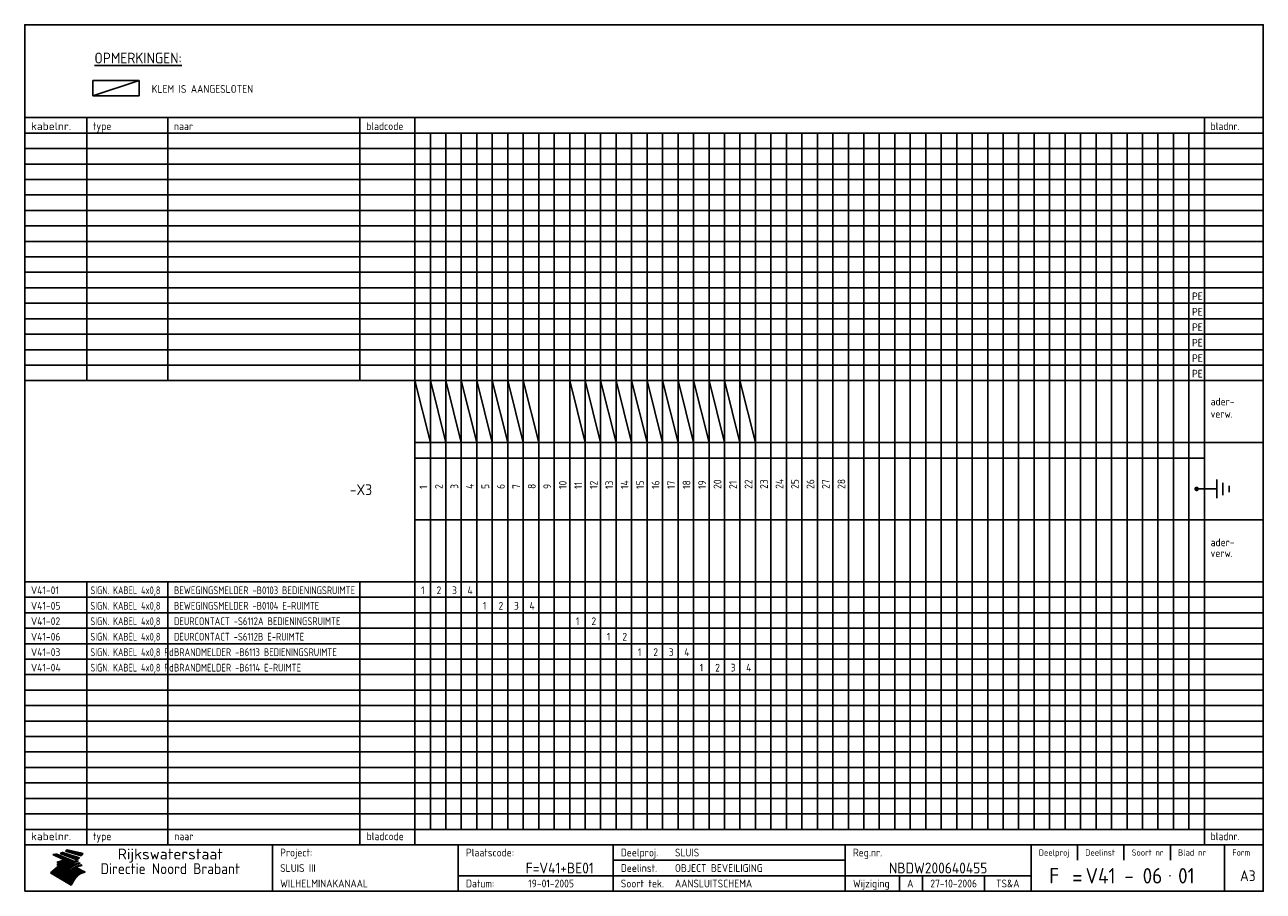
# Model space of a CAD drawing. Extents: x 10 to 410, y 10 to 290.
import ezdxf
from ezdxf.enums import TextEntityAlignment as Align

# ---------------------------------------------------------------- set-up
doc = ezdxf.new("R2010")
doc.units = 0
doc.header["$LTSCALE"] = 10
doc.header["$MEASUREMENT"] = 0
doc.layers.get('0').update_dxf_attribs({"linetype": 'CONTINUOUS'})
for name, color, linetype in [('0-25', 7, 'CONTINUOUS'), ('0-35', 2, 'CONTINUOUS'), ('0-50', 3, 'CONTINUOUS'), ('B-25', 7, 'CONTINUOUS'), ('B-35', 2, 'CONTINUOUS'), ('S-25', 7, 'CONTINUOUS')]:
    doc.layers.add(name, color=color, linetype=linetype)
doc.styles.add('ISO', font='iso.shx')
doc.styles.get("Standard").update_dxf_attribs({"font": 'iso.shx'})

# ---------------------------------------------------------------- blocks, each defined once
blk = doc.blocks.new('KADER-A3')
at = {"layer": '0-25'}
for p, q in [((410, 35), (10, 35)), ((410, 30), (10, 30)), ((350, 25), (350, 20)), ((365, 25), (365, 20)), ((380, 25), (380, 20)), ((200, 20), (275, 20)), ((150, 15), (335, 15)), ((292.5, 15), (292.5, 10)), ((300, 15), (300, 10)), ((320, 15), (320, 10))]:
    blk.add_line(p, q, dxfattribs=at)
at = {"layer": '0-25', "color": 7}
for p, q in [((19.1, 21.89), (25.12, 19)), ((19.1, 21.89), (25.12, 19)), ((19.17, 21.86), (20.7, 21.86)), ((19.29, 21.8), (20.83, 21.8)), ((19.4, 21.75), (20.96, 21.75)), ((19.52, 21.69), (21.09, 21.69)), ((19.64, 21.63), (21.22, 21.63)), ((19.74, 21.92), (20.56, 21.92)), ((19.75, 21.58), (21.36, 21.58)), ((19.87, 21.52), (21.49, 21.52)), ((19.99, 21.47), (21.62, 21.47)), ((20.11, 21.41), (21.75, 21.41)), ((20.22, 21.35), (21.88, 21.35)), ((20.25, 21.97), (20.43, 21.97)), ((20.34, 21.3), (22.02, 21.3)), ((20.38, 21.99), (26.02, 19.59)), ((20.38, 21.99), (26.02, 19.59)), ((20.46, 21.24), (22.15, 21.24)), ((20.57, 21.18), (22.28, 21.18)), ((20.69, 21.13), (22.41, 21.13)), ((20.81, 21.07), (22.55, 21.07)), ((20.92, 21.02), (22.68, 21.02)), ((21.04, 20.96), (22.81, 20.96)), ((21.16, 20.9), (22.94, 20.9)), ((21.27, 20.85), (23.07, 20.85)), ((21.39, 20.79), (23.21, 20.79)), ((21.47, 22.25), (26.83, 20.19)), ((21.47, 22.25), (26.83, 20.19)), ((21.49, 22.25), (23.07, 22.25)), ((21.51, 20.73), (23.34, 20.73)), ((21.6, 22.2), (23.25, 22.2)), ((21.63, 20.68), (23.47, 20.68)), ((21.65, 22.31), (22.89, 22.31)), ((21.74, 20.62), (23.6, 20.62)), ((21.75, 22.14), (23.42, 22.14)), ((21.8, 22.37), (22.71, 22.37)), ((21.86, 20.57), (23.73, 20.57)), ((21.9, 22.08), (23.6, 22.08)), ((21.94, 22.42), (22.53, 22.42)), ((21.98, 20.51), (23.87, 20.51)), ((22.04, 22.03), (23.78, 22.03)), ((22.06, 22.48), (22.36, 22.48)), ((22.09, 20.45), (24, 20.45)), ((22.18, 22.53), (27.65, 20.8)), ((22.18, 22.53), (27.65, 20.8)), ((22.19, 21.97), (23.96, 21.97)), ((22.21, 20.4), (24.13, 20.4)), ((22.33, 20.34), (24.26, 20.34)), ((22.34, 21.92), (24.13, 21.92)), ((22.37, 20), (23.08, 20)), ((22.44, 20.28), (24.4, 20.28)), ((22.48, 21.86), (24.31, 21.86)), ((22.49, 20.06), (23.04, 20.06)), ((22.56, 20.23), (24.53, 20.23)), ((22.61, 20.12), (22.93, 20.12)), ((22.63, 21.8), (24.49, 21.8)), ((22.68, 20.17), (24.66, 20.17)), ((22.71, 20.17), (22.82, 20.17)), ((23.11, 20.02), (22.77, 20.2)), ((23.11, 20.02), (22.77, 20.2)), ((22.78, 21.75), (24.67, 21.75)), ((22.79, 20.12), (24.79, 20.12)), ((22.91, 20.06), (24.92, 20.06)), ((22.92, 21.69), (24.85, 21.69)), ((23.03, 20), (25.06, 20)), ((23.07, 21.63), (25.02, 21.63)), ((23.14, 22.99), (28.22, 21.46)), ((23.14, 22.99), (28.22, 21.46)), ((23.15, 22.98), (25.33, 22.98)), ((23.22, 21.58), (25.2, 21.58)), ((23.23, 23.04), (25.09, 23.04)), ((23.32, 23.1), (24.84, 23.1)), ((23.34, 22.93), (25.57, 22.93)), ((23.36, 21.52), (25.38, 21.52)), ((23.4, 23.15), (24.6, 23.15)), ((23.49, 23.21), (24.36, 23.21)), ((23.51, 21.47), (25.56, 21.47)), ((23.52, 22.87), (25.81, 22.87)), ((23.57, 23.27), (24.12, 23.27)), ((23.64, 23.32), (23.87, 23.32)), ((23.66, 21.41), (25.74, 21.41)), ((23.7, 23.36), (28.82, 22.17)), ((23.7, 23.36), (28.82, 22.17)), ((23.71, 22.82), (26.06, 22.82)), ((23.8, 21.35), (25.91, 21.35)), ((23.9, 22.76), (26.3, 22.76)), ((23.95, 21.3), (26.09, 21.3)), ((24.09, 22.7), (26.54, 22.7)), ((24.09, 21.24), (26.27, 21.24)), ((24.24, 21.18), (26.45, 21.18)), ((24.27, 22.65), (26.78, 22.65)), ((24.39, 21.13), (26.62, 21.13)), ((24.46, 22.59), (27.03, 22.59)), ((24.53, 21.07), (26.8, 21.07)), ((24.65, 22.53), (27.27, 22.53)), ((24.68, 21.02), (26.98, 21.02)), ((24.83, 20.96), (27.16, 20.96)), ((24.84, 22.48), (27.51, 22.48)), ((24.97, 20.9), (27.34, 20.9)), ((25.02, 22.42), (27.75, 22.42)), ((25.12, 20.85), (27.51, 20.85)), ((25.21, 22.37), (28, 22.37)), ((25.27, 20.79), (27.63, 20.79)), ((25.4, 22.31), (28.24, 22.31)), ((25.41, 20.73), (27.57, 20.73)), ((25.56, 20.68), (27.51, 20.68)), ((25.58, 22.25), (28.48, 22.25)), ((25.71, 20.62), (27.44, 20.62)), ((25.77, 22.2), (28.72, 22.2)), ((25.85, 20.57), (27.37, 20.57)), ((25.96, 22.14), (28.79, 22.14)), ((26, 20.51), (27.29, 20.51)), ((26.15, 22.08), (28.75, 22.08)), ((26.15, 20.45), (27.22, 20.45)), ((26.29, 20.4), (27.14, 20.4)), ((26.33, 22.03), (28.71, 22.03)), ((26.44, 20.34), (27.06, 20.34)), ((26.52, 21.97), (28.66, 21.97)), ((26.59, 20.28), (26.97, 20.28)), ((26.71, 21.92), (28.62, 21.92)), ((26.73, 20.23), (26.89, 20.23)), ((26.9, 21.86), (28.57, 21.86)), ((27.08, 21.8), (28.52, 21.8)), ((27.27, 21.75), (28.48, 21.75)), ((27.46, 21.69), (28.43, 21.69)), ((27.65, 21.63), (28.38, 21.63)), ((27.83, 21.58), (28.33, 21.58)), ((28.02, 21.52), (28.28, 21.52)), ((28.21, 21.47), (28.22, 21.47)), ((20.58, 17.88), (18.3, 16)), ((20.58, 17.88), (18.3, 16)), ((24.94, 11.97), (18.3, 16)), ((24.94, 11.97), (18.3, 16)), ((18.31, 16.01), (20.96, 16.01)), ((18.38, 16.07), (21.46, 16.07)), ((18.45, 16.12), (21.88, 16.12)), ((18.52, 16.18), (22.15, 16.18)), ((18.59, 16.23), (22.38, 16.23)), ((18.65, 16.29), (22.58, 16.29)), ((18.72, 16.35), (22.75, 16.35)), ((18.79, 16.4), (22.91, 16.4)), ((18.86, 16.46), (20.6, 16.46)), ((18.93, 16.52), (20.6, 16.52)), ((18.99, 16.57), (20.6, 16.57)), ((19.06, 16.63), (20.6, 16.63)), ((19.13, 16.68), (20.6, 16.68)), ((19.2, 16.74), (20.6, 16.74)), ((19.27, 16.8), (20.6, 16.8)), ((19.33, 16.85), (21.07, 16.85)), ((19.4, 16.91), (21.55, 16.91)), ((19.47, 16.97), (21.88, 16.97)), ((19.54, 17.02), (22.13, 17.02)), ((19.61, 17.08), (22.34, 17.08)), ((19.67, 17.13), (20.6, 17.13)), ((19.74, 17.19), (20.6, 17.19)), ((19.81, 17.25), (20.6, 17.25)), ((19.88, 17.3), (20.6, 17.3)), ((19.95, 17.36), (20.6, 17.36)), ((20.01, 17.42), (20.6, 17.42)), ((20.08, 17.47), (20.93, 17.47)), ((20.15, 17.53), (21.26, 17.53)), ((20.22, 17.58), (21.51, 17.58)), ((20.29, 17.64), (21.72, 17.64)), ((20.35, 17.7), (21.9, 17.7)), ((20.42, 17.75), (22.07, 17.75)), ((20.49, 17.81), (22.22, 17.81)), ((20.56, 17.87), (22.36, 17.87)), ((20.6, 19.11), (20.58, 19.51)), ((20.6, 19.11), (20.58, 19.51)), ((20.58, 19.5), (22.09, 19.5)), ((20.58, 19.44), (21.95, 19.44)), ((20.59, 19.38), (21.79, 19.38)), ((20.59, 19.33), (21.62, 19.33)), ((20.59, 19.27), (21.42, 19.27)), ((20.6, 19.22), (21.2, 19.22)), ((20.6, 19.16), (20.93, 19.16)), ((20.6, 19.11), (20.69, 19.12)), ((20.6, 19.11), (20.69, 19.12)), ((20.6, 18.79), (20.77, 18.81)), ((20.6, 18.79), (20.77, 18.81)), ((20.6, 18.29), (20.6, 18.79)), ((20.6, 18.29), (20.6, 18.79)), ((20.6, 18.77), (22.46, 18.77)), ((20.6, 18.71), (22.33, 18.71)), ((20.6, 18.65), (22.19, 18.65)), ((20.6, 18.6), (22.04, 18.6)), ((20.6, 18.54), (21.87, 18.54)), ((20.6, 18.48), (21.68, 18.48)), ((20.6, 18.43), (21.46, 18.43)), ((20.6, 18.37), (21.21, 18.37)), ((20.6, 18.29), (20.88, 18.32)), ((20.6, 18.29), (20.88, 18.32)), ((20.6, 18.32), (20.87, 18.32)), ((20.6, 17.88), (20.86, 17.91)), ((20.6, 17.88), (20.86, 17.91)), ((20.6, 17.43), (20.97, 17.48)), ((20.6, 17.43), (20.97, 17.48)), ((20.6, 17.43), (20.6, 17.09)), ((20.6, 17.43), (20.6, 17.09)), ((20.6, 17.09), (21.26, 17.16)), ((20.6, 17.09), (21.26, 17.16)), ((20.6, 16.8), (21.37, 16.89)), ((20.6, 16.8), (21.37, 16.89)), ((20.6, 16.8), (20.6, 16.45)), ((20.6, 16.8), (20.6, 16.45)), ((20.6, 16.45), (21.56, 16.56)), ((20.6, 16.45), (21.56, 16.56)), ((20.6, 15.97), (21.67, 16.09)), ((20.6, 15.97), (21.67, 16.09)), ((20.7, 16.46), (23.06, 16.46)), ((20.9, 19.55), (22.23, 19.55)), ((20.9, 18.82), (22.59, 18.82)), ((20.98, 17.92), (22.5, 17.92)), ((21.02, 17.13), (22.53, 17.13)), ((21.19, 19.61), (22.35, 19.61)), ((21.2, 16.52), (23.2, 16.52)), ((21.32, 18.88), (22.71, 18.88)), ((21.32, 17.98), (22.62, 17.98)), ((21.42, 19.67), (22.47, 19.67)), ((21.47, 17.19), (22.7, 17.19)), ((21.59, 18.03), (22.74, 18.03)), ((21.61, 18.93), (22.82, 18.93)), ((21.62, 19.72), (22.59, 19.72)), ((21.72, 16.57), (23.32, 16.57)), ((21.77, 17.25), (22.85, 17.25)), ((21.8, 19.78), (22.69, 19.78)), ((21.8, 18.09), (22.85, 18.09)), ((21.84, 18.99), (22.92, 18.99)), ((21.96, 19.83), (22.79, 19.83)), ((21.99, 18.15), (22.95, 18.15)), ((22.01, 17.3), (22.99, 17.3)), ((22.03, 19.05), (23.03, 19.05)), ((22.1, 16.63), (23.44, 16.63)), ((22.11, 19.89), (22.89, 19.89)), ((22.16, 18.2), (23.05, 18.2)), ((22.21, 19.1), (23.12, 19.1)), ((22.21, 17.36), (23.12, 17.36)), ((22.24, 19.95), (22.99, 19.95)), ((22.31, 18.26), (23.15, 18.26)), ((22.36, 19.16), (23.22, 19.16)), ((22.38, 16.68), (23.56, 16.68)), ((22.39, 17.42), (23.24, 17.42)), ((22.45, 18.32), (23.24, 18.32)), ((22.51, 19.22), (23.3, 19.22)), ((22.56, 17.47), (23.36, 17.47)), ((22.59, 18.37), (23.33, 18.37)), ((22.6, 16.74), (23.66, 16.74)), ((22.64, 19.27), (23.39, 19.27)), ((22.71, 18.43), (23.42, 18.43)), ((22.71, 17.53), (23.47, 17.53)), ((22.77, 19.33), (23.47, 19.33)), ((22.79, 16.8), (23.77, 16.8)), ((22.83, 18.48), (23.5, 18.48)), ((22.84, 17.58), (23.57, 17.58)), ((22.89, 19.38), (23.55, 19.38)), ((22.94, 18.54), (23.58, 18.54)), ((22.96, 16.85), (23.86, 16.85)), ((22.97, 17.64), (23.67, 17.64)), ((23, 19.44), (23.63, 19.44)), ((23.04, 18.6), (23.66, 18.6)), ((23.1, 19.5), (23.72, 19.5)), ((23.1, 17.7), (23.77, 17.7)), ((23.12, 16.91), (23.96, 16.91)), ((23.14, 18.65), (23.74, 18.65)), ((23.15, 19.95), (25.19, 19.95)), ((23.21, 19.55), (23.8, 19.55)), ((23.21, 17.75), (23.86, 17.75)), ((23.21, 16.01), (28.9, 16.01)), ((23.24, 18.71), (23.82, 18.71)), ((23.26, 19.89), (25.32, 19.89)), ((23.26, 16.97), (24.05, 16.97)), ((23.3, 19.61), (23.88, 19.61)), ((23.32, 17.81), (23.95, 17.81)), ((23.33, 18.77), (23.91, 18.77)), ((23.37, 16.07), (29.08, 16.07)), ((23.38, 19.83), (25.45, 19.83)), ((23.39, 19.67), (23.81, 19.67)), ((23.39, 17.02), (24.14, 17.02)), ((23.42, 18.82), (23.99, 18.82)), ((23.42, 17.87), (24.03, 17.87)), ((23.45, 19.7), (23.58, 19.79)), ((23.45, 19.7), (23.58, 19.79)), ((23.48, 19.72), (23.7, 19.72)), ((23.5, 19.78), (25.58, 19.78)), ((23.51, 18.88), (24.07, 18.88)), ((23.51, 16.12), (29.27, 16.12)), ((23.52, 17.92), (24.11, 17.92)), ((23.52, 17.08), (24.22, 17.08)), ((23.54, 18.9), (24.3, 19.42)), ((23.54, 18.9), (24.3, 19.42)), ((23.56, 19.78), (23.59, 19.78)), ((23.56, 19.39), (23.9, 19.62)), ((23.56, 19.39), (23.9, 19.62)), ((23.58, 19.79), (23.9, 19.62)), ((23.58, 19.79), (23.9, 19.62)), ((23.59, 18.93), (24.15, 18.93)), ((23.61, 19.72), (25.72, 19.72)), ((23.62, 17.98), (24.2, 17.98)), ((23.63, 17.13), (24.3, 17.13)), ((23.65, 18.59), (24.62, 19.25)), ((23.65, 18.59), (24.62, 19.25)), ((29.41, 16.17), (23.65, 16.17)), ((23.67, 18.99), (24.23, 18.99)), ((23.71, 18.03), (24.28, 18.03)), ((23.73, 19.67), (25.85, 19.67)), ((23.75, 19.05), (24.32, 19.05)), ((23.75, 17.19), (24.38, 17.19)), ((23.77, 16.23), (29.47, 16.23)), ((23.79, 18.09), (24.36, 18.09)), ((23.83, 19.1), (24.4, 19.1)), ((23.85, 19.61), (25.98, 19.61)), ((23.85, 17.25), (24.46, 17.25)), ((23.88, 18.15), (24.44, 18.15)), ((23.89, 16.29), (29.36, 16.29)), ((23.92, 19.16), (24.48, 19.16)), ((23.94, 18.19), (25.23, 19.07)), ((23.94, 18.19), (25.23, 19.07)), ((23.95, 17.3), (24.55, 17.3)), ((23.96, 19.55), (25.96, 19.55)), ((23.96, 18.2), (24.53, 18.2)), ((24, 19.22), (24.56, 19.22)), ((24, 16.35), (29.24, 16.35)), ((24.04, 18.26), (24.61, 18.26)), ((24.05, 17.36), (24.63, 17.36)), ((24.06, 17.88), (25.34, 18.76)), ((24.06, 17.88), (25.34, 18.76)), ((24.08, 19.5), (25.88, 19.5)), ((24.08, 19.27), (24.58, 19.27)), ((24.11, 16.4), (29.13, 16.4)), ((24.13, 18.32), (24.69, 18.32)), ((24.14, 17.42), (24.71, 17.42)), ((24.16, 19.33), (24.47, 19.33)), ((24.2, 19.44), (25.79, 19.44)), ((24.21, 18.37), (24.77, 18.37)), ((24.21, 16.46), (29.02, 16.46)), ((24.23, 17.47), (24.79, 17.47)), ((24.24, 17.48), (25.52, 18.36)), ((24.24, 17.48), (25.52, 18.36)), ((24.25, 19.38), (24.36, 19.38)), ((24.29, 18.43), (24.85, 18.43)), ((24.3, 19.42), (24.62, 19.25)), ((24.3, 19.42), (24.62, 19.25)), ((24.31, 19.38), (25.71, 19.38)), ((24.31, 17.53), (24.87, 17.53)), ((24.31, 16.52), (28.91, 16.52)), ((24.35, 17.17), (25.64, 18.05)), ((24.35, 17.17), (25.64, 18.05)), ((24.37, 18.48), (24.94, 18.48)), ((24.39, 17.58), (24.96, 17.58)), ((24.4, 16.57), (28.79, 16.57)), ((24.43, 19.33), (25.62, 19.33)), ((24.45, 18.54), (25.02, 18.54)), ((24.47, 17.64), (25.04, 17.64)), ((24.49, 16.63), (28.68, 16.63)), ((24.54, 18.6), (25.1, 18.6)), ((24.55, 19.27), (25.54, 19.27)), ((24.56, 17.7), (25.12, 17.7)), ((24.57, 16.68), (28.57, 16.68)), ((24.62, 18.65), (25.18, 18.65)), ((24.63, 16.72), (25.91, 17.6)), ((24.63, 16.72), (25.91, 17.6)), ((24.64, 17.75), (25.2, 17.75)), ((24.66, 16.74), (28.45, 16.74)), ((24.67, 19.22), (25.45, 19.22)), ((24.7, 18.71), (25.27, 18.71)), ((24.72, 17.81), (25.29, 17.81)), ((24.74, 16.8), (28.34, 16.8)), ((24.78, 19.16), (25.37, 19.16)), ((24.78, 18.77), (25.34, 18.77)), ((24.8, 17.87), (25.37, 17.87)), ((24.82, 16.85), (28.23, 16.85)), ((24.87, 18.82), (25.4, 18.82)), ((24.89, 17.92), (25.45, 17.92)), ((24.9, 19.1), (25.28, 19.1)), ((24.9, 16.91), (28.11, 16.91)), ((24.95, 18.88), (25.45, 18.88)), ((24.97, 17.98), (25.53, 17.98)), ((24.99, 16.97), (28, 16.97)), ((25.02, 19.05), (25.2, 19.05)), ((25.03, 18.93), (25.51, 18.93)), ((25.05, 18.03), (25.61, 18.03)), ((25.07, 17.02), (27.89, 17.02)), ((25.11, 18.99), (25.57, 18.99)), ((26.02, 19.59), (25.12, 19)), ((26.02, 19.59), (25.12, 19)), ((25.13, 18.09), (25.68, 18.09)), ((25.15, 17.08), (27.77, 17.08)), ((25.19, 19.05), (25.63, 19.05)), ((25.21, 18.15), (25.75, 18.15)), ((25.23, 17.13), (27.66, 17.13)), ((25.26, 19.1), (25.7, 19.1)), ((25.3, 18.2), (25.82, 18.2)), ((25.31, 17.19), (27.55, 17.19)), ((25.33, 19.16), (25.77, 19.16)), ((25.38, 18.26), (25.89, 18.26)), ((25.39, 19.22), (25.85, 19.22)), ((25.4, 17.25), (27.43, 17.25)), ((25.46, 18.32), (25.97, 18.32)), ((25.47, 19.27), (25.93, 19.27)), ((25.48, 17.3), (27.32, 17.3)), ((25.54, 19.33), (26.03, 19.33)), ((25.54, 18.37), (26.06, 18.37)), ((25.56, 17.36), (27.21, 17.36)), ((25.62, 18.43), (26.14, 18.43)), ((25.63, 19.38), (26.13, 19.38)), ((25.64, 17.42), (27.1, 17.42)), ((25.7, 18.48), (26.24, 18.48)), ((25.72, 19.44), (26.24, 19.44)), ((25.73, 17.47), (26.98, 17.47)), ((25.79, 18.54), (26.34, 18.54)), ((25.81, 17.53), (26.87, 17.53)), ((25.82, 19.5), (26.36, 19.5)), ((25.89, 18.6), (26.46, 18.6)), ((25.89, 17.58), (26.76, 17.58)), ((25.93, 19.55), (26.53, 19.55)), ((25.96, 17.64), (26.64, 17.64)), ((25.99, 18.65), (26.58, 18.65)), ((26.04, 17.7), (26.59, 17.7)), ((26.06, 19.61), (26.85, 19.61)), ((26.1, 18.71), (26.72, 18.71)), ((26.12, 17.75), (26.67, 17.75)), ((26.2, 17.81), (26.76, 17.81)), ((26.21, 19.67), (27.23, 19.67)), ((26.23, 18.77), (26.89, 18.77)), ((26.29, 17.87), (26.86, 17.87)), ((26.37, 18.82), (27.09, 18.82)), ((26.39, 17.92), (26.97, 17.92)), ((26.44, 19.72), (27.18, 19.72)), ((26.49, 17.98), (27.09, 17.98)), ((26.53, 18.88), (27.34, 18.88)), ((26.56, 17.68), (29.54, 16.2)), ((26.56, 17.68), (29.54, 16.2)), ((26.6, 18.03), (27.22, 18.03)), ((26.72, 18.09), (27.38, 18.09)), ((26.73, 18.93), (27.66, 18.93)), ((26.85, 18.15), (27.56, 18.15)), ((26.99, 18.99), (27.9, 18.99)), ((27, 18.2), (27.8, 18.2)), ((27.13, 19.78), (27.25, 19.64)), ((27.13, 19.78), (27.25, 19.64)), ((27.18, 18.26), (28.13, 18.26)), ((27.26, 19.05), (27.84, 19.05)), ((27.39, 18.32), (28.47, 18.32)), ((27.7, 18.37), (28.49, 18.37)), ((27.78, 19.1), (27.93, 18.96)), ((27.78, 19.1), (27.93, 18.96)), ((28, 18.43), (28.44, 18.43)), ((28.29, 15.83), (29.54, 16.2)), ((28.29, 15.83), (29.54, 16.2)), ((28.39, 18.48), (28.54, 18.32)), ((28.39, 18.48), (28.54, 18.32)), ((29.54, 16.2), (29.45, 16.17)), ((29.54, 16.2), (29.45, 16.17)), ((29.46, 16.18), (29.47, 16.18)), ((18.38, 15.95), (20.6, 15.95)), ((18.47, 15.9), (20.6, 15.9)), ((18.57, 15.84), (20.6, 15.84)), ((18.66, 15.78), (20.6, 15.78)), ((18.75, 15.73), (20.6, 15.73)), ((18.85, 15.67), (20.6, 15.67)), ((18.94, 15.62), (20.6, 15.62)), ((19.03, 15.56), (27.83, 15.56)), ((19.12, 15.5), (27.75, 15.5)), ((19.22, 15.45), (27.66, 15.45)), ((19.31, 15.39), (27.58, 15.39)), ((19.4, 15.33), (27.5, 15.33)), ((19.49, 15.28), (27.43, 15.28)), ((19.59, 15.22), (27.36, 15.22)), ((19.68, 15.17), (27.29, 15.17)), ((19.77, 15.11), (27.22, 15.11)), ((19.86, 15.05), (27.15, 15.05)), ((19.96, 15), (27.09, 15)), ((20.05, 14.94), (27.02, 14.94)), ((20.14, 14.88), (26.96, 14.88)), ((20.24, 14.83), (26.9, 14.83)), ((20.33, 14.77), (26.84, 14.77)), ((20.42, 14.72), (26.79, 14.72)), ((20.51, 14.66), (26.73, 14.66)), ((20.6, 15.97), (20.6, 15.58)), ((20.6, 15.97), (20.6, 15.58)), ((20.6, 15.58), (21.95, 15.73)), ((20.6, 15.58), (21.95, 15.73)), ((20.61, 14.6), (26.68, 14.6)), ((20.7, 14.55), (26.62, 14.55)), ((20.79, 14.49), (26.57, 14.49)), ((20.88, 14.43), (26.52, 14.43)), ((20.94, 15.62), (27.92, 15.62)), ((20.98, 14.38), (26.47, 14.38)), ((21.07, 14.32), (26.42, 14.32)), ((21.16, 14.27), (26.38, 14.27)), ((21.25, 14.21), (26.33, 14.21)), ((21.35, 14.15), (26.29, 14.15)), ((21.44, 14.1), (26.24, 14.1)), ((21.45, 15.67), (28.01, 15.67)), ((21.53, 14.04), (26.2, 14.04)), ((21.63, 13.98), (26.16, 13.98)), ((21.72, 13.93), (26.12, 13.93)), ((21.81, 13.87), (26.08, 13.87)), ((21.9, 13.82), (26.04, 13.82)), ((21.96, 15.73), (28.11, 15.73)), ((22, 13.76), (26, 13.76)), ((22.09, 13.7), (25.96, 13.7)), ((22.18, 13.65), (25.93, 13.65)), ((22.27, 13.59), (25.89, 13.59)), ((22.34, 15.78), (28.21, 15.78)), ((22.37, 13.53), (25.86, 13.53)), ((22.46, 13.48), (25.82, 13.48)), ((22.55, 13.42), (25.79, 13.42)), ((22.62, 15.84), (28.33, 15.84)), ((22.65, 13.37), (25.76, 13.37)), ((22.74, 13.31), (25.73, 13.31)), ((22.83, 13.25), (25.69, 13.25)), ((22.84, 15.9), (28.52, 15.9)), ((22.92, 13.2), (25.66, 13.2)), ((23.02, 13.14), (25.63, 13.14)), ((23.04, 15.95), (28.71, 15.95)), ((23.11, 13.08), (25.59, 13.08)), ((23.2, 13.03), (25.56, 13.03)), ((23.29, 12.97), (25.53, 12.97)), ((23.39, 12.92), (25.5, 12.92)), ((23.48, 12.86), (25.46, 12.86)), ((23.57, 12.8), (25.43, 12.8)), ((23.66, 12.75), (25.4, 12.75)), ((23.76, 12.69), (25.36, 12.69)), ((23.85, 12.63), (25.33, 12.63)), ((23.94, 12.58), (25.3, 12.58)), ((24.04, 12.52), (25.26, 12.52)), ((24.13, 12.47), (25.23, 12.47)), ((24.22, 12.41), (25.2, 12.41)), ((24.31, 12.35), (25.17, 12.35)), ((24.41, 12.3), (25.13, 12.3)), ((24.5, 12.24), (25.1, 12.24)), ((24.59, 12.18), (25.07, 12.18)), ((24.68, 12.13), (25.03, 12.13)), ((24.78, 12.07), (25, 12.07)), ((24.87, 12.02), (24.97, 12.02)), ((24.94, 11.97), (25.81, 13.45)), ((24.94, 11.97), (25.81, 13.45))]:
    blk.add_line(p, q, dxfattribs=at)
for centre, radius, start, end in [((19.15, 29.7), 7.8, 269.6055, 279.0886), ((19.15, 29.7), 7.8, 269.6055, 279.0886), ((19.93, 25.38), 5.91, 276.3402, 298.7463), ((19.93, 25.38), 5.91, 276.3402, 298.7463), ((19.84, 25.09), 6.03, 278.129, 302.868), ((19.84, 25.09), 6.03, 278.129, 302.868), ((19.84, 27.26), 5.27, 288.0217, 296.3084), ((19.84, 27.26), 5.27, 288.0217, 296.3084), ((20.49, 27.56), 5.28, 300.0654, 307.393), ((20.49, 27.56), 5.28, 300.0654, 307.393), ((24.11, 24.7), 5.26, 301.1147, 312.2814), ((24.11, 24.7), 5.26, 301.1147, 312.2814), ((21.95, 27.32), 8.59, 316.9248, 323.1399), ((21.95, 27.32), 8.59, 316.9248, 323.1399), ((20.21, 23.78), 5.91, 273.6149, 304.3803), ((20.21, 23.78), 5.91, 273.6149, 304.3803), ((20.35, 24.56), 5.76, 274.164, 302.5474), ((20.35, 24.56), 5.76, 274.164, 302.5474), ((20.05, 24.28), 6.02, 277.9472, 305.7139), ((20.05, 24.28), 6.02, 277.9472, 305.7139), ((20.04, 23.49), 6.09, 278.8115, 306.4242), ((20.04, 23.49), 6.09, 278.8115, 306.4242), ((20.53, 23.07), 5.96, 277.0519, 304.973), ((20.53, 23.07), 5.96, 277.0519, 304.973), ((20.72, 22.76), 5.91, 276.3402, 304.3803), ((20.72, 22.76), 5.91, 276.3402, 304.3803), ((21.06, 22.34), 5.81, 274.9043, 303.1745), ((21.06, 22.34), 5.81, 274.9043, 303.1745), ((20.82, 22.06), 6.04, 278.1111, 305.8489), ((20.82, 22.06), 6.04, 278.1111, 305.8489), ((21.3, 21.6), 5.91, 276.3402, 304.3803), ((21.3, 21.6), 5.91, 276.3402, 304.3803), ((27.05, 17.17), 2.63, 107.4286, 133.7799), ((27.05, 17.17), 2.63, 107.4286, 133.7799), ((27.45, 16.91), 2.81, 110.4143, 138.7411), ((27.45, 16.91), 2.81, 110.4143, 138.7411), ((27.57, 15.64), 3.4, 98.1566, 126.9045), ((27.57, 15.64), 3.4, 98.1566, 126.9045), ((27.91, 15.54), 3.39, 100.5835, 132.088), ((27.91, 15.54), 3.39, 100.5835, 132.088), ((28.21, 14.74), 3.67, 95.7581, 128.7216), ((28.21, 14.74), 3.67, 95.7581, 128.7216), ((27.01, 16.84), 2.93, 87.7348, 104.8316), ((27.01, 16.84), 2.93, 87.7348, 104.8316), ((27.37, 15.71), 3.93, 91.7838, 103.2817), ((27.37, 15.71), 3.93, 91.7838, 103.2817), ((28.4, 15.05), 3.21, 96.3886, 125.0052), ((28.4, 15.05), 3.21, 96.3886, 125.0052), ((27.82, 16.31), 2.8, 90.634, 105.1984), ((27.82, 16.31), 2.8, 90.634, 105.1984), ((28.19, 15.04), 3.93, 93.8342, 103.2817), ((28.19, 15.04), 3.93, 93.8342, 103.2817), ((28.58, 15.69), 2.8, 93.8141, 105.1984), ((28.58, 15.69), 2.8, 93.8141, 105.1984), ((28.95, 14.41), 3.93, 96.0135, 103.2817), ((28.95, 14.41), 3.93, 96.0135, 103.2817), ((31.24, 10.26), 6.3, 117.9568, 149.6251), ((31.24, 10.26), 6.3, 117.9568, 149.6251)]:
    blk.add_arc(centre, radius, start, end, dxfattribs=at)
at = {"layer": '0-35'}
for p, q in [((90, 25), (90, 10)), ((150, 25), (150, 10)), ((200, 25), (200, 10)), ((275, 25), (275, 10)), ((335, 25), (335, 10)), ((397.5, 25), (397.5, 10))]:
    blk.add_line(p, q, dxfattribs=at)
at = {"layer": '0-50'}
for p, q in [((10, 25), (410, 25)), ((348.75, 15), (351.25, 15)), ((348.75, 13.5), (351.25, 13.5))]:
    blk.add_line(p, q, dxfattribs=at)
blk.add_lwpolyline([(10, 10), (410, 10), (410, 290), (10, 290)], close=True, dxfattribs=at)
at = {"layer": '0-50', "const_width": 0.25}
blk.add_lwpolyline([(379.75, 15, 1), (380, 15, 1)], format="xyb", close=True, dxfattribs=at)
at = {"layer": '0-25', "style": 'ISO'}
for s, height, p in [('Project:', 2.5, (92.5, 22.5)), ('Plaatscode:', 2.5, (152.5, 22.5)), ('Deelproj.', 2.5, (202.5, 22.5)), ('Reg.nr.', 2.5, (277.5, 22.5)), ('Deelproj', 2, (337.5, 22.5)), ('Deelinst', 2, (352.5, 22.5)), ('Soort nr', 2, (367.5, 22.5)), ('Blad nr', 2, (382.5, 22.5)), ('Form', 2, (400, 22.5)), ('Deelinst.', 2.5, (202.5, 17.5)), ('Datum:', 2.5, (152.5, 12.5)), ('Soort tek.', 2.5, (202.5, 12.5)), ('Wijziging', 2.5, (277.5, 12.5))]:
    blk.add_text(s, height=height, dxfattribs=at).set_placement(p, align=Align.MIDDLE_LEFT)
for tag, p in [('N', (220, 22.5)), ('B', (92.5, 17.5)), ('P', (220, 17.5)), ('C', (92.5, 12.5)), ('U', (220, 12.5)), ('REV', (295, 12.5))]:
    blk.add_attdef(tag, text='', height=2.5, dxfattribs=at).set_placement(p, align=Align.MIDDLE_LEFT)
for tag, p in [('W', (180, 12.5)), ('Z', (310, 12.5)), ('Y', (327.5, 12.5))]:
    blk.add_attdef(tag, text='', height=2.5, dxfattribs=at).set_placement(p, align=Align.MIDDLE)
at = {"layer": '0-35', "style": 'ISO', "width": 1.00614}
blk.add_text('Rijkswaterstaat', height=3.5, dxfattribs=at).set_placement((40, 20.28), (74, 20.28), align=Align.FIT)
at = {"layer": '0-35', "color": 2, "style": 'ISO', "width": 0.948867}
blk.add_text('Directie Noord Brabant', height=3.5, dxfattribs=at).set_placement((34.5, 15.53), (79.5, 15.53), align=Align.FIT)
at = {"layer": '0-35', "style": 'ISO'}
for tag, p in [('X', (178.5, 17.5)), ('FORM', (402.5, 15))]:
    blk.add_attdef(tag, text='', height=3.5, dxfattribs=at).set_placement(p, align=Align.MIDDLE_LEFT)
blk.add_attdef('RNR', text='', height=3.5, dxfattribs=at).set_placement((305, 17.5), align=Align.MIDDLE)
at = {"layer": '0-50', "style": 'ISO'}
for tag, p in [('M', (342.5, 15)), ('O', (365, 15))]:
    blk.add_attdef(tag, text='', height=5, dxfattribs=at).set_placement(p, align=Align.MIDDLE)
blk.add_attdef('Q', text='', height=5, dxfattribs=at).set_placement((382.5, 15), align=Align.MIDDLE_LEFT)

msp = doc.modelspace()

# ---------------------------------------------------------------- linework, layer by layer
at = {"layer": '0-25'}
for p, q in [((10, 260), (410, 260)), ((10, 255), (410, 255)), ((141, 255), (141, 175)), ((146, 255), (146, 175)), ((151, 255), (151, 175)), ((156, 255), (156, 175)), ((161, 255), (161, 30)), ((166, 255), (166, 175)), ((171, 255), (171, 175)), ((176, 255), (176, 175)), ((181, 255), (181, 175)), ((186, 255), (186, 30)), ((191, 255), (191, 175)), ((196, 255), (196, 175)), ((201, 255), (201, 175)), ((206, 255), (206, 175)), ((211, 255), (211, 30)), ((216, 255), (216, 175)), ((221, 255), (221, 175)), ((226, 255), (226, 175)), ((231, 255), (231, 175)), ((236, 255), (236, 30)), ((241, 255), (241, 175)), ((246, 255), (246, 175)), ((251, 255), (251, 175)), ((256, 255), (256, 175)), ((261, 255), (261, 30)), ((266, 255), (266, 175)), ((271, 255), (271, 175)), ((276, 255), (276, 175)), ((281, 255), (281, 175)), ((286, 255), (286, 30)), ((291, 255), (291, 175)), ((296, 255), (296, 175)), ((301, 255), (301, 175)), ((306, 255), (306, 175)), ((311, 255), (311, 30)), ((316, 255), (316, 175)), ((321, 255), (321, 175)), ((326, 255), (326, 175)), ((331, 255), (331, 175)), ((336, 255), (336, 30)), ((341, 255), (341, 175)), ((346, 255), (346, 175)), ((351, 255), (351, 175)), ((356, 255), (356, 175)), ((361, 255), (361, 30)), ((366, 255), (366, 175)), ((371, 255), (371, 175)), ((376, 255), (376, 175)), ((381, 255), (381, 175)), ((386, 255), (386, 30)), ((10, 250), (410, 250)), ((10, 245), (410, 245)), ((10, 240), (410, 240)), ((10, 235), (410, 235)), ((10, 230), (410, 230)), ((10, 225), (410, 225)), ((10, 220), (410, 220)), ((10, 215), (410, 215)), ((10, 210), (410, 210)), ((10, 205), (410, 205)), ((10, 200), (410, 200)), ((10, 195), (410, 195)), ((10, 190), (410, 190)), ((10, 185), (410, 185)), ((10, 180), (410, 180)), ((10, 175), (410, 175)), ((141, 175), (141, 110)), ((146, 175), (146, 110)), ((151, 175), (151, 110)), ((156, 175), (156, 110)), ((166, 175), (166, 110)), ((171, 175), (171, 110)), ((176, 175), (176, 110)), ((181, 175), (181, 110)), ((191, 175), (191, 110)), ((196, 175), (196, 110)), ((201, 175), (201, 110)), ((206, 175), (206, 110)), ((216, 175), (216, 110)), ((221, 175), (221, 110)), ((226, 175), (226, 110)), ((231, 175), (231, 110)), ((241, 175), (241, 110)), ((246, 175), (246, 110)), ((251, 175), (251, 110)), ((256, 175), (256, 110)), ((266, 175), (266, 110)), ((271, 175), (271, 110)), ((276, 175), (276, 110)), ((281, 175), (281, 110)), ((291, 175), (291, 110)), ((296, 175), (296, 110)), ((301, 175), (301, 110)), ((306, 175), (306, 110)), ((316, 175), (316, 110)), ((321, 175), (321, 110)), ((326, 175), (326, 110)), ((331, 175), (331, 110)), ((341, 175), (341, 110)), ((346, 175), (346, 110)), ((351, 175), (351, 110)), ((356, 175), (356, 110)), ((366, 175), (366, 110)), ((371, 175), (371, 110)), ((376, 175), (376, 110)), ((381, 175), (381, 110)), ((389, 140), (395, 140)), ((395, 143), (395, 137)), ((397, 142), (397, 138)), ((399, 141), (399, 139)), ((10, 110), (410, 110)), ((141, 110), (141, 30)), ((146, 110), (146, 30)), ((151, 110), (151, 30)), ((156, 110), (156, 30)), ((166, 110), (166, 30)), ((171, 110), (171, 30)), ((176, 110), (176, 30)), ((181, 110), (181, 30)), ((191, 110), (191, 30)), ((196, 110), (196, 30)), ((201, 110), (201, 30)), ((206, 110), (206, 30)), ((216, 110), (216, 30)), ((221, 110), (221, 30)), ((226, 110), (226, 30)), ((231, 110), (231, 30)), ((241, 110), (241, 30)), ((246, 110), (246, 30)), ((251, 110), (251, 30)), ((256, 110), (256, 30)), ((266, 110), (266, 30)), ((271, 110), (271, 30)), ((276, 110), (276, 30)), ((281, 110), (281, 30)), ((291, 110), (291, 30)), ((296, 110), (296, 30)), ((301, 110), (301, 30)), ((306, 110), (306, 30)), ((316, 110), (316, 30)), ((321, 110), (321, 30)), ((326, 110), (326, 30)), ((331, 110), (331, 30)), ((341, 110), (341, 30)), ((346, 110), (346, 30)), ((351, 110), (351, 30)), ((356, 110), (356, 30)), ((366, 110), (366, 30)), ((371, 110), (371, 30)), ((376, 110), (376, 30)), ((381, 110), (381, 30)), ((10, 105), (410, 105)), ((10, 100), (410, 100)), ((10, 95), (410, 95)), ((10, 90), (410, 90)), ((10, 85), (410, 85)), ((10, 80), (410, 80)), ((10, 75), (410, 75)), ((10, 70), (410, 70)), ((10, 65), (410, 65)), ((10, 60), (410, 60)), ((10, 55), (410, 55)), ((10, 50), (410, 50)), ((10, 45), (410, 45)), ((10, 40), (410, 40)), ((10, 35), (410, 35)), ((10, 30), (410, 30)), ((10, 30), (410, 30))]:
    msp.add_line(p, q, dxfattribs=at)
at = {"layer": '0-25', "const_width": 0.75}
msp.add_lwpolyline([(388.12, 140, 1), (388.88, 140, 1)], format="xyb", close=True, dxfattribs=at)
at = {"layer": '0-35'}
for p, q in [((32, 272), (32, 267)), ((47, 272), (32, 272)), ((32, 267), (47, 272)), ((47, 267), (47, 272)), ((32, 267), (47, 267)), ((30, 260), (30, 175)), ((56.21, 260), (56.21, 175)), ((118.27, 260), (118.27, 175)), ((136, 260), (136, 25)), ((391, 260), (391, 25)), ((186, 125), (186, 159)), ((136, 155), (410, 155)), ((136, 130), (410, 130)), ((30, 110), (30, 25)), ((56.21, 110), (56.21, 25)), ((118.27, 110), (118.27, 25))]:
    msp.add_line(p, q, dxfattribs=at)
at = {"layer": 'S-25'}
for p, q in [((136, 175), (141, 155)), ((141, 175), (146, 155)), ((146, 175), (151, 155)), ((151, 175), (156, 155)), ((156, 175), (161, 155)), ((161, 175), (166, 155)), ((166, 175), (171, 155)), ((171, 175), (176, 155)), ((186, 175), (191, 155)), ((191, 175), (196, 155)), ((196, 175), (201, 155)), ((201, 175), (206, 155)), ((206, 175), (211, 155)), ((211, 175), (216, 155)), ((216, 175), (221, 155)), ((221, 175), (226, 155)), ((226, 175), (231, 155)), ((231, 175), (236, 155)), ((236, 175), (241, 155)), ((241, 175), (246, 155)), ((136, 150), (391, 150))]:
    msp.add_line(p, q, dxfattribs=at)

# ---------------------------------------------------------------- block references
ref = msp.add_blockref('KADER-A3', (0, 0))
ref.add_attrib('B', 'SLUIS III', dxfattribs={"layer": '0-25', "height": 2.5, "style": 'ISO'}).set_placement((92.5, 17.5), align=Align.MIDDLE_LEFT)
ref.add_attrib('C', 'WILHELMINAKANAAL', dxfattribs={"layer": '0-25', "height": 2.5, "style": 'ISO'}).set_placement((92.5, 12.5), align=Align.MIDDLE_LEFT)
ref.add_attrib('N', 'SLUIS', dxfattribs={"layer": '0-25', "height": 2.5, "style": 'ISO'}).set_placement((220, 22.5), align=Align.MIDDLE_LEFT)
ref.add_attrib('P', 'OBJECT BEVEILIGING', dxfattribs={"layer": '0-25', "height": 2.5, "style": 'ISO'}).set_placement((220, 17.5), align=Align.MIDDLE_LEFT)
ref.add_attrib('U', 'AANSLUITSCHEMA', dxfattribs={"layer": '0-25', "height": 2.5, "style": 'ISO'}).set_placement((220, 12.5), align=Align.MIDDLE_LEFT)
ref.add_attrib('M', 'F', dxfattribs={"layer": '0-50', "height": 5, "style": 'ISO'}).set_placement((342.5, 15), align=Align.MIDDLE)
ref.add_attrib('O', 'V41 - 06', dxfattribs={"layer": '0-50', "height": 5, "style": 'ISO'}).set_placement((365, 15), align=Align.MIDDLE)
ref.add_attrib('Q', '01', dxfattribs={"layer": '0-50', "height": 5, "style": 'ISO'}).set_placement((382.5, 15), align=Align.MIDDLE_LEFT)
ref.add_attrib('X', 'F=V41+BE01', dxfattribs={"layer": '0-35', "height": 3.5, "style": 'ISO'}).set_placement((171.81, 17.5), align=Align.MIDDLE_LEFT)
ref.add_attrib('RNR', 'NBDW200640455', dxfattribs={"layer": '0-35', "height": 3.5, "style": 'ISO'}).set_placement((305, 17.5), align=Align.MIDDLE)
ref.add_attrib('W', '19-01-2005', dxfattribs={"layer": '0-25', "height": 2.5, "style": 'ISO'}).set_placement((180, 12.5), align=Align.MIDDLE)
ref.add_attrib('FORM', 'A3', dxfattribs={"layer": '0-35', "height": 3.5, "style": 'ISO'}).set_placement((402.5, 15), align=Align.MIDDLE_LEFT)
ref.add_attrib('REV', 'A', dxfattribs={"layer": '0-25', "height": 2.5, "style": 'ISO'}).set_placement((295, 12.5), align=Align.MIDDLE_LEFT)
ref.add_attrib('Z', '27-10-2006', dxfattribs={"layer": '0-25', "height": 2.5, "style": 'ISO'}).set_placement((310, 12.5), align=Align.MIDDLE)
ref.add_attrib('Y', 'TS&A', dxfattribs={"layer": '0-25', "height": 2.5, "style": 'ISO'}).set_placement((327.5, 12.5), align=Align.MIDDLE)

# ---------------------------------------------------------------- texts
at = {"layer": 'B-25'}
for s, p in [('KLEM IS AANGESLOTEN', (51, 268)), ('PE', (387, 201)), ('PE', (387, 196)), ('PE', (387, 191)), ('PE', (387, 186)), ('.', (387, 186)), ('PE', (387, 181)), ('PE', (387, 176)), ('V41-01', (12, 106)), ('1', (138, 106)), ('2', (143, 106)), ('3', (148, 106)), ('4', (153, 106)), ('V41-05', (12, 101)), ('1', (158, 101)), ('2', (163, 101)), ('3', (168, 101)), ('4', (173, 101)), ('V41-02', (12, 96)), ('1', (188, 96)), ('2', (193, 96)), ('V41-06', (12, 91)), ('1', (198, 91)), ('2', (203, 91)), ('V41-03', (12, 86)), ('1', (208, 86)), ('2', (213, 86)), ('3', (218, 86)), ('4', (223, 86)), ('V41-04', (12, 81)), ('1', (228, 81)), ('2', (233, 81)), ('3', (238, 81)), ('4', (243, 81))]:
    msp.add_text(s, height=2.5, dxfattribs=at).set_placement(p)
at = {"layer": 'B-25', "style": 'ISO', "width": 1.11828}
for p, p2 in [((12, 256), (25, 256)), ((12, 26.5), (25, 26.5))]:
    msp.add_text('kabelnr.', height=2.5, dxfattribs=at).set_placement(p, p2, align=Align.FIT)
at = {"layer": 'B-25', "style": 'ISO'}
for s, p in [('type', (32, 256)), ('naar', (58.21, 256)), ('bladcode', (120.27, 256)), ('bladnr.', (393, 256)), ('ader-', (393, 167)), ('verw.', (393, 163)), ('ader-', (393, 121.5)), ('verw.', (393, 118)), ('type', (32, 26.5)), ('naar', (58.32, 26.5)), ('bladcode', (120.4, 26.5)), ('bladnr.', (393, 26.5))]:
    msp.add_text(s, height=2.5, dxfattribs=at).set_placement(p)
at = {"layer": 'B-25'}
for s, p in [('1', (140, 140)), ('2', (145, 140)), ('3', (150, 140)), ('4', (155, 140)), ('5', (160, 140)), ('6', (165, 140)), ('7', (170, 140)), ('8', (175, 140)), ('9', (180, 140)), ('10', (185, 140)), ('11', (190, 140)), ('12', (195, 140)), ('13', (200, 140)), ('14', (205, 140)), ('15', (210, 140)), ('16', (215, 140)), ('17', (220, 140)), ('18', (225, 140)), ('19', (230, 140)), ('20', (235, 140)), ('21', (240, 140)), ('22', (245, 140)), ('23', (250, 140)), ('24', (255, 140)), ('25', (260, 140)), ('26', (265, 140)), ('27', (270, 140)), ('28', (275, 140))]:
    msp.add_text(s, height=2.5, rotation=90, dxfattribs=at).set_placement(p)
for s, width, p in [('SIGN. KABEL 4x0,8', 0.8, (31.21, 106)), ('BEWEGINGSMELDER -B0103 BEDIENINGSRUIMTE', 0.9, (58.21, 106)), ('SIGN. KABEL 4x0,8', 0.8, (31.21, 101)), ('BEWEGINGSMELDER -B0104 E-RUIMTE', 0.9, (58.21, 101)), ('SIGN. KABEL 4x0,8', 0.8, (31.21, 96)), ('DEURCONTACT -S6112A BEDIENINGSRUIMTE', 0.9, (58.21, 96)), ('SIGN. KABEL 4x0,8', 0.8, (31.21, 91)), ('DEURCONTACT -S6112B E-RUIMTE', 0.9, (58.21, 91)), ('SIGN. KABEL 4x0,8 Rd', 0.8, (31.21, 86)), ('BRANDMELDER -B6113 BEDIENINGSRUIMTE', 0.9, (58.21, 86)), ('SIGN. KABEL 4x0,8 Rd', 0.8, (31.21, 81)), ('BRANDMELDER -B6114 E-RUIMTE', 0.9, (58.21, 81))]:
    msp.add_text(s, height=2.5, dxfattribs=dict(at, width=width)).set_placement(p)
at = {"layer": 'B-35'}
for s, p in [('%%UOPMERKINGEN:', (32.5, 277.5)), ('-X3', (115, 138))]:
    msp.add_text(s, height=3.5, dxfattribs=at).set_placement(p)

doc.saveas('drawing.dxf')
